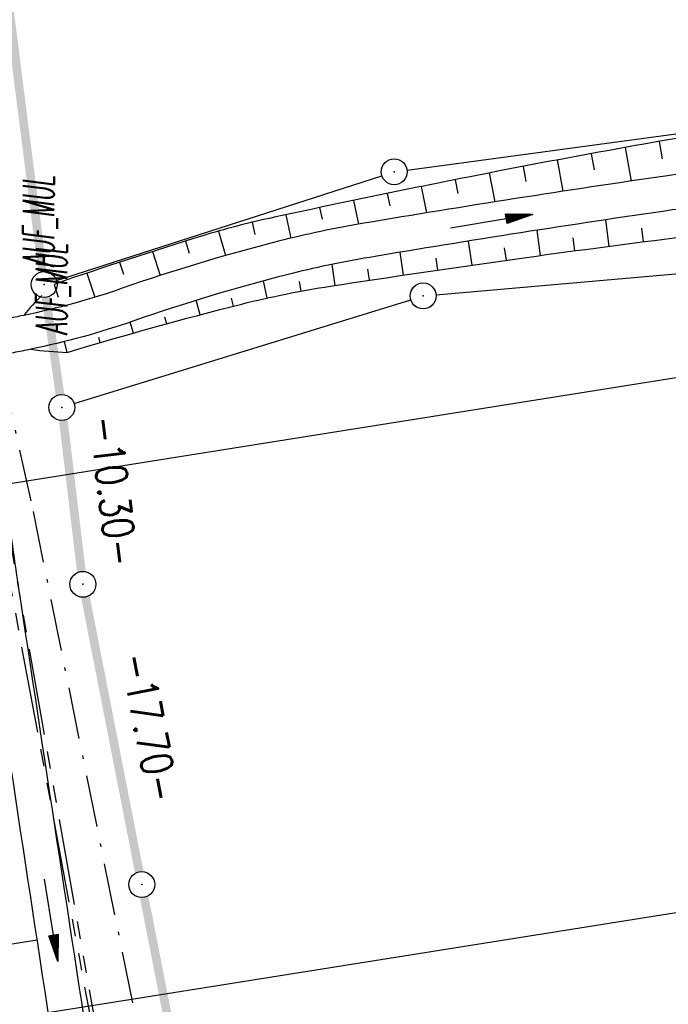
# Model space of a CAD drawing. Extents: x 447827 to 448299, y 438389 to 439851.
# Tile 26 of 116: x 448158 to 448195, y 438865 to 438922. Entities that reach past the tile are written whole.
import ezdxf

# ---------------------------------------------------------------- set-up
doc = ezdxf.new("R2010")
doc.units = 0
doc.header["$LTSCALE"] = 2
doc.header["$MEASUREMENT"] = 0
for name, pattern in [('AUSGEZOGEN', [0]), ('BAB-FM2', [2.6, 1.5, -0.5, 0.1, -0.5]), ('PHANTOMX2', [5, 2.5, -0.5, 0.5, -0.5, 0.5, -0.5])]:
    doc.linetypes.add(name, pattern=pattern)
doc.layers.get('0').update_dxf_attribs({"linetype": 'AUSGEZOGEN'})
for name, color, linetype in [('210-GRENZL', 8, 'AUSGEZOGEN'), ('210-GRENZL-BAB', 7, 'AUSGEZOGEN'), ('210-GRENZP', 8, 'AUSGEZOGEN'), ('210-GRENZP-BAB', 7, 'AUSGEZOGEN'), ('211-ABSTAND', 8, 'AUSGEZOGEN'), ('211-GRENZL', 8, 'AUSGEZOGEN'), ('211-GRENZL-BAB', 7, 'AUSGEZOGEN'), ('211-GRENZP', 8, 'AUSGEZOGEN'), ('211-GRENZP-BAB', 7, 'AUSGEZOGEN'), ('ACHSELEMENT', 1, 'AUSGEZOGEN'), ('ANMERKUNG', 7, 'CONTINUOUS'), ('BAB_FM', 5, 'BAB-FM2'), ('BOESCHG', 250, 'AUSGEZOGEN'), ('FBRTOP', 250, 'AUSGEZOGEN'), ('GRABEN', 250, 'AUSGEZOGEN'), ('Lichtwellenleiter COLT', 46, 'PHANTOMX2'), ('Lichtwellenleiter GLH', 46, 'PHANTOMX2'), ('MULDE', 250, 'AUSGEZOGEN'), ('PFEILTOP', 200, 'AUSGEZOGEN'), ('Planeinteilung', 250, 'CONTINUOUS'), ('RAHMEN', 7, 'AUSGEZOGEN'), ('SCHLITZRINNE', 200, 'AUSGEZOGEN')]:
    doc.layers.add(name, color=color, linetype=linetype)
doc.styles.add('ROMANS', font='romans.shx', dxfattribs={"width": 0.8})

# ---------------------------------------------------------------- blocks, each defined once
blk = doc.blocks.new('ELPFEIL')
blk.add_line((0, 0), (0, -70))
blk = doc.blocks.new('1135297')
at = {"layer": 'RAHMEN'}
blk.add_line((950, 5), (950, 292), dxfattribs=at)
blk = doc.blocks.new('PFEIL2')
at = {"color": 0}
for p, q in [((0.88, 0.002), (-2.401, -0.012)), ((0.881, -0.271), (0.879, 0.276)), ((0.879, 0.276), (2.429, 0.009)), ((0.911, 0.27), (0.879, 0.265)), ((0.965, 0.261), (0.879, 0.246)), ((1.019, 0.252), (0.879, 0.228)), ((1.073, 0.242), (0.879, 0.209)), ((1.127, 0.233), (0.879, 0.191)), ((1.181, 0.224), (0.879, 0.172)), ((1.235, 0.214), (0.879, 0.154)), ((1.289, 0.205), (0.879, 0.135)), ((1.343, 0.196), (0.879, 0.117)), ((1.397, 0.187), (0.879, 0.098)), ((1.451, 0.177), (0.879, 0.08)), ((1.505, 0.168), (0.879, 0.061)), ((1.559, 0.159), (0.88, 0.043)), ((1.613, 0.149), (0.88, 0.024)), ((1.668, 0.14), (0.88, 0.006)), ((1.722, 0.131), (0.88, -0.013)), ((1.776, 0.121), (0.88, -0.031)), ((1.83, 0.112), (0.88, -0.05)), ((1.884, 0.103), (0.88, -0.068)), ((1.938, 0.094), (0.88, -0.087)), ((1.992, 0.084), (0.88, -0.105)), ((2.046, 0.075), (0.88, -0.124)), ((2.1, 0.066), (0.88, -0.142)), ((2.154, 0.056), (0.88, -0.161)), ((2.208, 0.047), (0.88, -0.179)), ((2.262, 0.038), (0.881, -0.198)), ((2.316, 0.029), (0.881, -0.216)), ((2.37, 0.019), (0.881, -0.235)), ((2.424, 0.01), (0.881, -0.253)), ((2.429, 0.009), (0.881, -0.271))]:
    blk.add_line(p, q, dxfattribs=at)
blk = doc.blocks.new('GST')
at = {"color": 0}
blk.add_circle((0, 0), 0.75, dxfattribs=at)
blk.add_point((0, 0), dxfattribs=at)

msp = doc.modelspace()

# ---------------------------------------------------------------- hatches: boundary and pattern name
at = {"layer": 'SCHLITZRINNE'}
h = msp.add_hatch(dxfattribs=at)
h.set_pattern_fill('_USER', color=256, scale=1.5, angle=45, style=0, pattern_type=0)
h.set_pattern_definition([(324.8574, (448134.7023, 438851.6164), (0.86342, 1.226583), [])])
edge = h.paths.add_edge_path()
edge.add_line((448125.443, 438906.454), (448125.936, 438906.533))
edge.add_line((448125.936, 438906.533), (448126.04, 438905.88))
edge.add_arc((261507.524, 409202.339), 188967.645, 9.03995391, 9.04374407, ccw=False)
edge.add_line((448128.005, 438893.535), (448131.933, 438868.846))
edge.add_line((448131.933, 438868.846), (448133.254, 438860.539))
edge.add_arc((449371.197, 439057.494), 1253.513, 189.039943, 189.277818)
edge.add_arc((454072.816, 439825.545), 6017.453, 189.2778182, 189.3863877)
edge.add_arc((449284.377, 439033.993), 1164.031, 189.386388, 189.87641)
edge.add_arc((450764.431, 439291.676), 2666.349, 189.87641, 190.200181)
edge.add_arc((449881.193, 439132.753), 1768.927, 190.200181, 190.588964)
edge.add_arc((450188.848, 439190.268), 2081.912, 190.588964, 190.947332)
edge.add_arc((450096.336, 439172.374), 1987.685, 190.947332, 191.307685)
edge.add_arc((450103.529, 439173.812), 1995.02, 191.307685, 191.667375)
edge.add_arc((450113.912, 439175.956), 2005.623, 191.667375, 192.024165)
edge.add_arc((450128.354, 439179.032), 2020.389, 192.024165, 192.37965)
edge.add_arc((450121.636, 439177.558), 2013.511, 192.37965, 192.73712)
edge.add_arc((450090.705, 439170.566), 1981.8, 192.73712, 193.097438)
edge.add_arc((450089.716, 439170.336), 1980.784, 193.097438, 193.45758)
edge.add_arc((450128.145, 439179.532), 2020.298, 193.45758, 193.814181)
edge.add_arc((450131.046, 439180.245), 2023.285, 193.814181, 194.170205)
edge.add_arc((450093.866, 439170.858), 1984.938, 194.170205, 194.529652)
edge.add_arc((450094.254, 439170.958), 1985.339, 194.529652, 194.889491)
edge.add_arc((450121.506, 439178.204), 2013.538, 194.889491, 195.246802)
edge.add_arc((450124.649, 439179.061), 2016.795, 195.246802, 195.602873)
edge.add_arc((450111.382, 439175.356), 2003.021, 195.602873, 195.960167)
edge.add_arc((450101.557, 439172.546), 1992.802, 195.960167, 196.3197)
edge.add_arc((450106.363, 439173.953), 1997.81, 196.3197, 196.678782)
edge.add_arc((450107.837, 439174.395), 1999.349, 196.678782, 197.03752)
edge.add_arc((450104.436, 439173.352), 1995.791, 197.03752, 197.396578)
edge.add_arc((450113.998, 439176.348), 2005.812, 197.396578, 197.753665)
edge.add_arc((450121.006, 439178.592), 2013.17, 197.753665, 198.110098)
edge.add_arc((450117.03, 439177.292), 2008.988, 198.110098, 198.467563)
edge.add_arc((450103.872, 439172.898), 1995.115, 198.467563, 198.826268)
edge.add_arc((450099.455, 439171.391), 1990.448, 198.826268, 199.185784)
edge.add_arc((450113.542, 439176.293), 2005.364, 199.185784, 199.54396)
edge.add_arc((450116.79, 439177.446), 2008.81, 199.54396, 199.90126)
edge.add_arc((450108.06, 439174.286), 1999.526, 199.90126, 200.259389)
edge.add_arc((450108.407, 439174.414), 1999.896, 200.259389, 200.617742)
edge.add_arc((450110.76, 439175.299), 2002.409, 200.617742, 200.975871)
edge.add_arc((450111.887, 439175.731), 2003.616, 200.975871, 201.333691)
edge.add_arc((450111.742, 439175.674), 2003.46, 201.333691, 201.691524)
edge.add_arc((450110.583, 439175.213), 2002.213, 201.691524, 202.04953)
edge.add_arc((450111.609, 439175.629), 2003.32, 202.04953, 202.407437)
edge.add_arc((450109.603, 439174.802), 2001.151, 202.407437, 202.765839)
edge.add_arc((450106.414, 439173.464), 1997.693, 202.765839, 203.100071)
edge.add_line((448125.443, 438906.454), (448125.547, 438905.801))
edge.add_arc((261507.369, 409202.315), 188967.302, 9.03995391, 9.04374407, ccw=False)
edge.add_line((448127.511, 438893.456), (448131.439, 438868.767))
edge.add_line((448131.439, 438868.767), (448132.715, 438860.746))
h = msp.add_hatch(dxfattribs=at)
h.set_pattern_fill('_USER', color=256, scale=1.5, angle=45, style=0, pattern_type=0)
h.set_pattern_definition([(326.72764, (448148.0771, 438778.445), (0.822929, 1.254108), [])])
edge = h.paths.add_edge_path()
edge.add_line((448125.936, 438906.533), (448126.04, 438905.88))
edge.add_arc((261507.524, 409202.339), 188967.645, 9.03995391, 9.04374407, ccw=False)
edge.add_line((448128.005, 438893.535), (448131.933, 438868.846))
edge.add_line((448131.933, 438868.846), (448133.254, 438860.539))
edge.add_arc((449371.197, 439057.494), 1253.513, 189.039943, 189.277818)
edge.add_arc((454072.816, 439825.545), 6017.453, 189.2778182, 189.3863877)
edge.add_arc((449284.377, 439033.993), 1164.031, 189.386388, 189.87641)
edge.add_arc((450764.431, 439291.676), 2666.349, 189.87641, 190.200181)
edge.add_arc((449881.193, 439132.753), 1768.927, 190.200181, 190.588964)
edge.add_arc((450188.848, 439190.268), 2081.912, 190.588964, 190.947332)
edge.add_arc((450096.336, 439172.374), 1987.685, 190.947332, 191.307685)
edge.add_arc((450103.529, 439173.812), 1995.02, 191.307685, 191.667375)
edge.add_arc((450113.912, 439175.956), 2005.623, 191.667375, 192.024165)
edge.add_arc((450128.354, 439179.032), 2020.389, 192.024165, 192.37965)
edge.add_arc((450121.636, 439177.558), 2013.511, 192.37965, 192.73712)
edge.add_arc((450090.705, 439170.566), 1981.8, 192.73712, 193.097438)
edge.add_arc((450089.716, 439170.336), 1980.784, 193.097438, 193.45758)
edge.add_arc((450128.145, 439179.532), 2020.298, 193.45758, 193.814181)
edge.add_arc((450131.046, 439180.245), 2023.285, 193.814181, 194.170205)
edge.add_arc((450093.866, 439170.858), 1984.938, 194.170205, 194.529652)
edge.add_arc((450094.254, 439170.958), 1985.339, 194.529652, 194.889491)
edge.add_arc((450121.506, 439178.204), 2013.538, 194.889491, 195.246802)
edge.add_arc((450124.649, 439179.061), 2016.795, 195.246802, 195.602873)
edge.add_arc((450111.382, 439175.356), 2003.021, 195.602873, 195.960167)
edge.add_arc((450101.557, 439172.546), 1992.802, 195.960167, 196.3197)
edge.add_arc((450106.363, 439173.953), 1997.81, 196.3197, 196.678782)
edge.add_arc((450107.837, 439174.395), 1999.349, 196.678782, 197.03752)
edge.add_arc((450104.436, 439173.352), 1995.791, 197.03752, 197.396578)
edge.add_arc((450113.998, 439176.348), 2005.812, 197.396578, 197.753665)
edge.add_arc((450121.006, 439178.592), 2013.17, 197.753665, 198.110098)
edge.add_arc((450117.03, 439177.292), 2008.988, 198.110098, 198.467563)
edge.add_arc((450103.872, 439172.898), 1995.115, 198.467563, 198.826268)
edge.add_arc((450099.455, 439171.391), 1990.448, 198.826268, 199.185784)
edge.add_arc((450113.542, 439176.293), 2005.364, 199.185784, 199.54396)
edge.add_arc((450116.79, 439177.446), 2008.81, 199.54396, 199.90126)
edge.add_arc((450108.06, 439174.286), 1999.526, 199.90126, 200.259389)
edge.add_arc((450108.407, 439174.414), 1999.896, 200.259389, 200.617742)
edge.add_arc((450110.76, 439175.299), 2002.409, 200.617742, 200.975871)
edge.add_arc((450111.887, 439175.731), 2003.616, 200.975871, 201.333691)
edge.add_arc((450111.742, 439175.674), 2003.46, 201.333691, 201.691524)
edge.add_arc((450110.583, 439175.213), 2002.213, 201.691524, 202.04953)
edge.add_arc((450111.609, 439175.629), 2003.32, 202.04953, 202.407437)
edge.add_arc((450109.603, 439174.802), 2001.151, 202.407437, 202.765839)
edge.add_arc((450106.414, 439173.464), 1997.693, 202.765839, 203.100071)
edge.add_arc((450188.848, 439190.268), 2082.412, 190.799627, 190.947332)
edge.add_arc((450096.336, 439172.374), 1988.185, 190.947332, 191.307685)
edge.add_arc((450103.529, 439173.812), 1995.52, 191.307685, 191.667375)
edge.add_arc((450113.912, 439175.956), 2006.123, 191.667375, 192.024165)
edge.add_arc((450128.354, 439179.032), 2020.889, 192.024165, 192.37965)
edge.add_arc((450121.636, 439177.558), 2014.011, 192.37965, 192.469296)

# ---------------------------------------------------------------- linework, layer by layer
at = {"layer": '210-GRENZL'}
for p, q in [((448180.243, 438913.44), (448196.357, 438915.62)), ((448159.974, 438907.05), (448178.786, 438913.11)), ((448181.917, 438906.226), (448196.913, 438907.534)), ((448160.996, 438899.931), (448180.454, 438905.939))]:
    msp.add_line(p, q, dxfattribs=at)
at = {"layer": '210-GRENZL-BAB', "const_width": 0.5, "flags": 128}
for points in [[(448159.166, 438907.564), (448148.554, 438991.347)], [(448160.173, 438900.452), (448159.366, 438906.078)], [(448160.74, 438895.856), (448160.369, 438898.965)]]:
    msp.add_lwpolyline(points, dxfattribs=at)
at = {"layer": '211-GRENZL'}
for p, q in [((448180.243, 438913.44), (448196.357, 438915.619)), ((448159.974, 438907.05), (448178.786, 438913.11)), ((448181.917, 438906.225), (448196.912, 438907.534)), ((448160.997, 438899.931), (448180.454, 438905.939))]:
    msp.add_line(p, q, dxfattribs=at)
at = {"layer": '211-GRENZL-BAB', "const_width": 0.5, "flags": 128}
for points in [[(448159.166, 438907.564), (448151.044, 438971.689)], [(448160.173, 438900.452), (448159.367, 438906.077)], [(448161.41, 438890.225), (448160.369, 438898.965)], [(448164.756, 438872.846), (448161.644, 438888.744)], [(448165.044, 438871.374), (448172.315, 438834.246)]]:
    msp.add_lwpolyline(points, dxfattribs=at)
at = {"layer": 'BAB_FM'}
msp.add_lwpolyline([(448137.217, 439042.175), (448144.955, 438992.776), (448154.141, 438931.461), (448155.617, 438907.391), (448158.616, 438893.692), (448168.532, 438844.64), (448178.056, 438795.884), (448190.146, 438747.678), (448198.499, 438714.537)], dxfattribs=at)
at = {"layer": 'BOESCHG'}
for p, q in [((448192.847, 438914.747), (448193.197, 438912.806)), ((448194.816, 438915.098), (448194.993, 438914.096)), ((448190.879, 438914.389), (448191.052, 438913.451)), ((448186.948, 438913.652), (448187.115, 438912.78)), ((448188.913, 438914.024), (448189.253, 438912.213)), ((448184.984, 438913.272), (448185.311, 438911.599)), ((448181.061, 438912.492), (448181.37, 438910.966)), ((448183.022, 438912.885), (448183.181, 438912.085)), ((448179.101, 438912.093), (448179.251, 438911.367)), ((448175.186, 438911.274), (448175.328, 438910.606)), ((448177.143, 438911.687), (448177.431, 438910.31)), ((448173.23, 438910.855), (448173.523, 438909.5)), ((448171.278, 438910.42), (448171.447, 438909.716)), ((448191.929, 438909.035), (448191.728, 438910.565)), ((448169.344, 438909.912), (448169.747, 438908.497)), ((448187.965, 438908.501), (448187.763, 438909.96)), ((448193.912, 438909.293), (448193.812, 438910.076)), ((448167.43, 438909.332), (448167.647, 438908.637)), ((448184.004, 438907.942), (448183.804, 438909.334)), ((448189.947, 438908.771), (448189.846, 438909.518)), ((448165.523, 438908.73), (448165.967, 438907.343)), ((448180.046, 438907.365), (448179.85, 438908.688)), ((448185.984, 438908.224), (448185.884, 438908.937)), ((448163.621, 438908.112), (448163.851, 438907.411)), ((448176.091, 438906.769), (448175.905, 438907.985)), ((448182.025, 438907.656), (448181.926, 438908.335)), ((448161.724, 438907.479), (448162.195, 438906.085)), ((448178.068, 438907.069), (448177.971, 438907.713)), ((448159.832, 438906.829), (448160.067, 438906.083)), ((448172.159, 438906.039), (448171.938, 438907.029)), ((448174.118, 438906.44), (448174.016, 438906.989)), ((448168.279, 438905.068), (448168.057, 438905.908)), ((448170.215, 438905.57), (448170.098, 438906.027)), ((448164.421, 438904.012), (448164.241, 438904.648)), ((448166.347, 438904.549), (448166.245, 438904.922)), ((448160.582, 438902.888), (448160.435, 438903.52)), ((448162.499, 438903.458), (448162.414, 438903.747)), ((448151.755, 438867.802), (448158.859, 438868.91))]:
    msp.add_line(p, q, dxfattribs=at)
at = {"layer": 'BOESCHG', "flags": 128}
for points in [[(448208.256, 438916.004, 0.011634), (448199.219, 438915.654, 0.027819), (448195.46, 438915.21, 0.005277), (448184.174, 438913.112, 0.004987), (448172.28, 438910.648, 0.020855), (448168.428, 438909.64, 0.009178), (448159.832, 438906.829)], [(448160.582, 438902.888, -0.011786), (448170.69, 438905.692, -0.023705), (448175.804, 438906.726, -0.003159), (448186.583, 438908.31, -0.003749), (448195.681, 438909.518, -0.022397), (448199.688, 438909.838, -0.010196), (448208.512, 438909.967)]]:
    msp.add_lwpolyline(points, format="xyb", dxfattribs=at)
at = {"layer": 'BOESCHG'}
for centre, radius, start, end in [((448167.218, 438897.866), 11.614, 134.2042, 141.8765), ((448161.656, 438926.695), 23.831, 262.3447, 267.4179)]:
    msp.add_arc(centre, radius, start, end, dxfattribs=at)
at = {"layer": 'FBRTOP'}
for points in [[(448034.372, 439384.926, -0.000001), (448050.087, 439286.169, -0.000002), (448057.944, 439236.79)], [(448068.197, 439390.308, -0.000001), (448083.912, 439291.551, -0.000002), (448091.769, 439242.172)], [(448115.34, 439094.036, 0.000001), (448125.161, 439032.313, -0.000001), (448134.983, 438970.589, -0.000001), (448138.911, 438945.9, 0.000002), (448142.84, 438921.21, 0.000007), (448144.804, 438908.866, -0.000017), (448146.769, 438896.521), (448150.697, 438871.831), (448152.012, 438863.563, 0.001038), (448152.834, 438858.467, 0.000474), (448154.667, 438847.31, 0.002138), (448156.319, 438837.578, 0.001413), (448158.922, 438822.873, 0.001696), (448161.067, 438811.177, 0.001564), (448163.477, 438798.508, 0.001572), (448165.867, 438786.358, 0.001569), (448168.337, 438774.202, 0.001557), (448170.877, 438762.094, 0.001551), (448173.501, 438749.958, 0.00156), (448176.207, 438737.813, 0.001572), (448178.966, 438725.78, 0.001571), (448181.798, 438713.778, 0.000235), (448182.237, 438711.949, 0.001553)], [(448081.515, 439088.654, 0.000001), (448091.337, 439026.931, -0.000001), (448101.158, 438965.207, -0.000001), (448105.087, 438940.518, 0.000002), (448109.015, 438915.828, 0.000007), (448110.98, 438903.483, -0.000017), (448112.944, 438891.138), (448116.872, 438866.45), (448118.199, 438858.111, 0.001038), (448119.033, 438852.94, 0.000474), (448120.894, 438841.612, 0.002138), (448122.571, 438831.731, 0.001412), (448125.216, 438816.789, 0.001697), (448127.398, 438804.894, 0.001564), (448129.85, 438792.003, 0.001572), (448132.281, 438779.643, 0.001569), (448134.794, 438767.276, 0.001557), (448137.377, 438754.96, 0.001551), (448140.047, 438742.614, 0.00156), (448142.799, 438730.259, 0.001572), (448145.606, 438718.019, 0.001476), (448148.31, 438706.551, 0.001556)]]:
    msp.add_lwpolyline(points, format="xyb", dxfattribs=at)
at = {"layer": 'FBRTOP', "const_width": 0.5}
msp.add_lwpolyline([(448091.926, 439145.728), (448100.526, 439091.679, 0.000001), (448110.348, 439029.956, -0.000001), (448120.169, 438968.232, -0.000001), (448124.098, 438943.543, 0.000002), (448128.026, 438918.853, 0.000007), (448129.991, 438906.508, -0.000017), (448131.955, 438894.163), (448135.883, 438869.474), (448137.204, 438861.175, 0.001038), (448138.03, 438856.046, 0.000474), (448139.876, 438844.815, 0.002138), (448141.539, 438835.017, 0.001413), (448144.16, 438820.208, 0.001696), (448146.322, 438808.425, 0.001564), (448148.75, 438795.659, 0.001572), (448151.157, 438783.417, 0.001569), (448153.647, 438771.168, 0.001557), (448156.205, 438758.969, 0.001551), (448158.85, 438746.742, 0.00156), (448161.576, 438734.505, 0.001572), (448164.356, 438722.381, 0.001571), (448167.21, 438710.288, 0.00009), (448167.378, 438709.585, 0.001553)], format="xyb", dxfattribs=at)
at = {"layer": 'GRABEN'}
for p, q in [((448158.162, 438873.506), (448158.16, 438873.506)), ((448158.762, 438869.551), (448158.761, 438869.551)), ((448159.365, 438865.597), (448159.363, 438865.597))]:
    msp.add_line(p, q, dxfattribs=at)
at = {"layer": 'Lichtwellenleiter COLT', "flags": 128}
msp.add_lwpolyline([(448009.522, 439833.746), (448011.832, 439814.841), (448022.864, 439739.258), (448030.578, 439692.056), (448033.657, 439662.666), (448034.267, 439659.866), (448034.646, 439656.959), (448036.775, 439648.126), (448050.916, 439574.936), (448059.848, 439523.144), (448063.577, 439496.424), (448066.089, 439474.639), (448068.21, 439461.978), (448069.294, 439451.288), (448069.729, 439437.55), (448071.681, 439407.317), (448083.12, 439349.788), (448092.631, 439299.413), (448097.601, 439273.762), (448099.726, 439261.939), (448100.919, 439253.827), (448105.643, 439227.987), (448112.184, 439189.02), (448117.893, 439148.661), (448121.142, 439131.654), (448126.674, 439095.873), (448128.37, 439084.793), (448130.46, 439068.609), (448144.197, 438979.769), (448153.622, 438912.712), (448156.265, 438894.982), (448169.884, 438821.471), (448188.412, 438734.18), (448193.339, 438713.716)], dxfattribs=at)
at = {"layer": 'Lichtwellenleiter GLH', "flags": 128}
msp.add_lwpolyline([(448008.874, 439833.643), (448012.767, 439800.671), (448020.075, 439759.699), (448023.77, 439738.984), (448034.49, 439656.87), (448036.619, 439648.037), (448043.766, 439613.245), (448044.252, 439610.859), (448044.704, 439608.343), (448055.843, 439546.326), (448058.652, 439529.904), (448060.041, 439521.791), (448068.717, 439450.742), (448070.597, 439423.577), (448087.392, 439329.606), (448101.856, 439249.134), (448108.7, 439207.213), (448119.92, 439138.491), (448129.269, 439079.988), (448147.845, 438959.605), (448154.416, 438910.712), (448156.069, 438898.826), (448157.904, 438888.528), (448166.44, 438840.088), (448182.535, 438758.007), (448182.535, 438758.007), (448194.657, 438713.926)], dxfattribs=at)
at = {"layer": 'MULDE'}
for points in [[(448208.165, 438913.543, 0.012005), (448199.237, 438913.462, 0.027727), (448195.295, 438913.113, 0.00573), (448177.735, 438910.362, 0.020525), (448172.804, 438909.322, 0.021783), (448163.778, 438906.604, -0.033687), (448158.081, 438905.036, -0.000112), (448157.081, 438904.832, -0.000116), (448156.103, 438904.633, -0.0011)], [(448208.135, 438911.543, 0.012005), (448199.303, 438911.463, 0.027727), (448195.581, 438911.133, 0.00573), (448178.067, 438908.39, 0.020525), (448173.296, 438907.384, 0.021783), (448164.437, 438904.716, -0.033687), (448158.481, 438903.076, -0.000112), (448157.48, 438902.872, -0.000116), (448156.501, 438902.673, -0.0011)], [(448191.27, 438713.387, 0.000281), (448190.177, 438717.691, 0.001576), (448184.895, 438738.177, -0.002727), (448181.867, 438750.037, -0.009787), (448179.025, 438762.454, -0.003458), (448171.935, 438797.699, -0.000248), (448168.806, 438813.875, -0.000391), (448166.836, 438824.129, -0.0011), (448162.44, 438847.382, -0.002598), (448160.651, 438857.245, -0.00573), (448160.446, 438858.495, -0.000237), (448155.926, 438888.228, -0.003298), (448155.397, 438891.882, 0.011112), (448153.91, 438901.965)], [(448193.253, 438713.702, 0.000292), (448192.115, 438718.185, 0.001576), (448186.83, 438738.682, -0.002727), (448183.807, 438750.521, -0.009787), (448180.983, 438762.862, -0.003458), (448173.899, 438798.079, -0.000248), (448170.77, 438814.254, -0.000391), (448168.8, 438824.505, -0.0011), (448164.406, 438847.749, -0.002598), (448162.621, 438857.591, -0.00573), (448162.423, 438858.796, -0.000237), (448157.904, 438888.528, -0.003298), (448157.379, 438892.155, -0.00102), (448156.048, 438901.939, -0.00112)]]:
    msp.add_lwpolyline(points, format="xyb", dxfattribs=at)
at = {"layer": 'SCHLITZRINNE'}
msp.add_lwpolyline([(448125.936, 438906.533, 0), (448126.04, 438905.88, -0.000017), (448128.005, 438893.535), (448131.933, 438868.846), (448133.254, 438860.539, 0.001038), (448134.083, 438855.401, 0.000474), (448135.932, 438844.149, 0.002138), (448137.597, 438834.334, 0.001413), (448140.224, 438819.498, 0.001696), (448142.389, 438807.692, 0.001564), (448144.822, 438794.899, 0.001572), (448147.235, 438782.633, 0.001569), (448149.729, 438770.36, 0.001557), (448152.293, 438758.136, 0.001551), (448154.942, 438745.884, 0.00156), (448157.674, 438733.622, 0.001572), (448160.46, 438721.475, 0.001571), (448163.319, 438709.357, 0.000051), (448163.416, 438708.954, 0.001553)], format="xyb", dxfattribs=at)

# ---------------------------------------------------------------- block references
at = {"layer": '210-GRENZP', "rotation": 279.0411497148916}
for p in [(448179.5, 438913.34), (448181.17, 438906.161)]:
    msp.add_blockref('GST', p, dxfattribs=at)
at = {"layer": '210-GRENZP-BAB', "rotation": 279.0411497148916}
for p in [(448159.26, 438906.82), (448160.28, 438899.71)]:
    msp.add_blockref('GST', p, dxfattribs=at)
at = {"layer": '211-GRENZP', "rotation": 289.6609145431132}
for p in [(448179.5, 438913.339), (448181.17, 438906.16)]:
    msp.add_blockref('GST', p, dxfattribs=at)
at = {"layer": '211-GRENZP-BAB', "rotation": 289.6609145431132}
for p in [(448159.26, 438906.819), (448160.28, 438899.71), (448161.5, 438889.479), (448164.9, 438872.109)]:
    msp.add_blockref('GST', p, dxfattribs=at)
at = {"layer": 'ACHSELEMENT', "rotation": 99.03994168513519}
msp.add_blockref('ELPFEIL', (448135.229, 438860.857), dxfattribs=at)
at = {"layer": 'PFEILTOP'}
for p, rotation in [((448185.114, 438910.479), 9.271060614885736), ((448159.662, 438870.06), 278.7792252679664)]:
    msp.add_blockref('PFEIL2', p, dxfattribs=dict(at, rotation=rotation))
at = {"layer": 'Planeinteilung', "linetype": 'Continuous', "rotation": 279.041149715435}
msp.add_blockref('1135297', (447827.116, 439804.721), dxfattribs=at)

# ---------------------------------------------------------------- texts
at = {"layer": '211-ABSTAND', "char_height": 1.8, "attachment_point": 5, "style": 'ROMANS'}
for s, insert, rotation in [('-10.30-', (448163.271, 438894.879), 276.8022), ('-17.70-', (448165.357, 438881.217), 281.073)]:
    msp.add_mtext(s, dxfattribs=dict(at, insert=insert, rotation=rotation))
at = {"layer": 'ANMERKUNG', "style": 'ROMANS', "oblique": 7, "width": 0.5}
for p in [(448159.832, 438907.829), (448160.582, 438903.888)]:
    msp.add_text('AUF_MUL', height=1.8, rotation=90, dxfattribs=at).set_placement(p)

doc.saveas('drawing.dxf')
